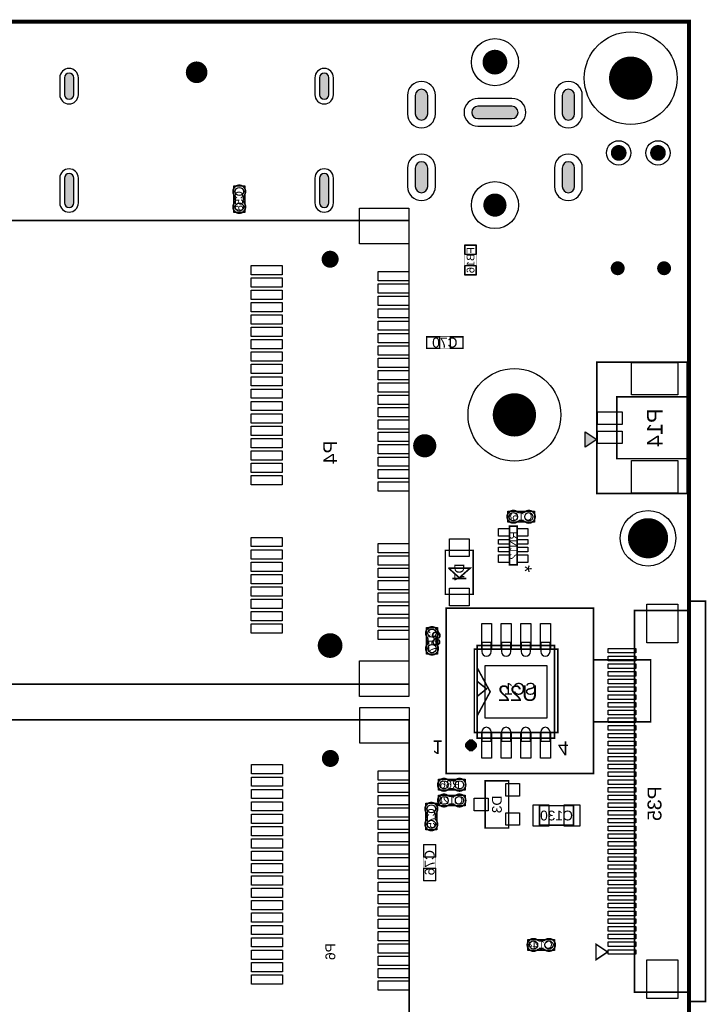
# Model space of a CAD drawing. Extents: x -1 to 140, y -97 to 0.
# Tile 8 of 8: x 96 to 140, y -64 to 0. Entities that reach past the tile are written whole.
import ezdxf
from ezdxf.enums import TextEntityAlignment as Align

# ---------------------------------------------------------------- set-up
doc = ezdxf.new("R2010")
doc.units = 0
doc.header["$MEASUREMENT"] = 0
for name, color, linetype in [('ASSEMBLY_OUTLINES_BTM', 191, 'CONTINUOUS'), ('ASSEMBLY_REF_DES_BTM', 191, 'CONTINUOUS'), ('BOARD_OUTLINE', 10, 'CONTINUOUS'), ('MOUNTING_HOLE_PADS_LAYER_5', 181, 'CONTINUOUS'), ('MOUNTING_HOLES_LAYER_BOTT6', 42, 'CONTINUOUS'), ('PART_HOLES_LAYER_BOTTOM', 30, 'CONTINUOUS'), ('PART_PADS_LAYER_BOTTOM', 181, 'CONTINUOUS'), ('PART_PADS_SMD_BTM', 181, 'CONTINUOUS')]:
    doc.layers.add(name, color=color, linetype=linetype)
doc.styles.add('ARIAL', font='arial.ttf')
doc.styles.add('VERIBEST_GERBER_0', font='arial.ttf')

msp = doc.modelspace()

# ---------------------------------------------------------------- hatches: boundary and pattern name
at = {"layer": 'ASSEMBLY_OUTLINES_BTM'}
msp.add_hatch(color=256, dxfattribs=at).paths.add_polyline_path([(133.038, -27.037), (132.288, -27.537), (132.288, -26.537)], flags=0)
at = {"layer": 'PART_HOLES_LAYER_BOTTOM'}
for points in [[(99.208, -3.629, 1), (98.608, -3.629), (98.608, -4.729, 1), (99.208, -4.729)], [(115.708, -3.629, 1), (115.108, -3.629), (115.108, -4.729, 1), (115.708, -4.729)], [(121.3, -5.973, 1), (122.1, -5.973), (122.1, -4.773, 1), (121.3, -4.773)], [(130.8, -5.973, 1), (131.6, -5.973), (131.6, -4.773, 1), (130.8, -4.773)], [(127.55, -6.273, 1), (127.55, -5.473), (125.35, -5.473, 1), (125.35, -6.273)], [(121.3, -10.673, 1), (122.1, -10.673), (122.1, -9.473, 1), (121.3, -9.473)], [(130.8, -10.673, 1), (131.6, -10.673), (131.6, -9.473, 1), (130.8, -9.473)], [(99.208, -10.129, 1), (98.608, -10.129), (98.608, -11.729, 1), (99.208, -11.729)], [(115.708, -10.129, 1), (115.108, -10.129), (115.108, -11.729, 1), (115.708, -11.729)]]:
    msp.add_hatch(color=256, dxfattribs=at).paths.add_polyline_path(points, flags=0)

# ---------------------------------------------------------------- linework, layer by layer
at = {"layer": 'ASSEMBLY_OUTLINES_BTM', "const_width": 0.1016}
for points in [[(109.645744, -11.390654), (109.645744, -11.611126), (109.645236, -11.611634, -0.088782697), (109.576656, -11.76759), (109.577672, -11.76632, 1.875349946), (110.25255, -11.767082), (110.252804, -11.766828, -0.088801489), (110.184224, -11.610872), (110.183716, -11.610364), (110.183716, -11.389892), (110.185494, -11.38532, -0.081091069), (110.238326, -11.238762, 2.020315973), (109.591896, -11.238508), (109.591134, -11.23927, -0.081091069), (109.643966, -11.385828)], [(128.245346, -31.774744), (128.024874, -31.774744), (128.024366, -31.774236, -0.088782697), (127.86841, -31.705656), (127.86968, -31.706672, 1.875349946), (127.868918, -32.38155), (127.869172, -32.381804, -0.088801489), (128.025128, -32.313224), (128.025636, -32.312716), (128.246108, -32.312716), (128.25068, -32.314494, -0.081091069), (128.397238, -32.367326, 2.020315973), (128.397492, -31.720896), (128.39673, -31.720134, -0.081091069), (128.250172, -31.772966)], [(122.649256, -40.175346), (122.649256, -39.954874), (122.649764, -39.954366, -0.088782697), (122.718344, -39.79841), (122.717328, -39.79968, 1.875349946), (122.04245, -39.798918), (122.042196, -39.799172, -0.088801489), (122.110776, -39.955128), (122.111284, -39.955636), (122.111284, -40.176108), (122.109506, -40.18068, -0.081091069), (122.056674, -40.327238, 2.020315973), (122.703104, -40.327492), (122.703866, -40.32673, -0.081091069), (122.651034, -40.180172)], [(123.757346, -49.119744), (123.536874, -49.119744), (123.536366, -49.119236, -0.088782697), (123.38041, -49.050656), (123.38168, -49.051672, 1.875349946), (123.380918, -49.72655), (123.381172, -49.726804, -0.088801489), (123.537128, -49.658224), (123.537636, -49.657716), (123.758108, -49.657716), (123.76268, -49.659494, -0.081091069), (123.909238, -49.712326, 2.020315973), (123.909492, -49.065896), (123.90873, -49.065134, -0.081091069), (123.762172, -49.117966)], [(123.757346, -50.135744), (123.536874, -50.135744), (123.536366, -50.135236, -0.088782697), (123.38041, -50.066656), (123.38168, -50.067672, 1.875349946), (123.380918, -50.74255), (123.381172, -50.742804, -0.088801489), (123.537128, -50.674224), (123.537636, -50.673716), (123.758108, -50.673716), (123.76268, -50.675494, -0.081091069), (123.909238, -50.728326, 2.020315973), (123.909492, -50.081896), (123.90873, -50.081134, -0.081091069), (123.762172, -50.133966)], [(122.067744, -51.341654), (122.067744, -51.562126), (122.067236, -51.562634, -0.088782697), (121.998656, -51.71859), (121.999672, -51.71732, 1.875349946), (122.67455, -51.718082), (122.674804, -51.717828, -0.088801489), (122.606224, -51.561872), (122.605716, -51.561364), (122.605716, -51.340892), (122.607494, -51.33632, -0.081091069), (122.660326, -51.189762, 2.020315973), (122.013896, -51.189508), (122.013134, -51.19027, -0.081091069), (122.065966, -51.336828)], [(129.548346, -59.482744), (129.327874, -59.482744), (129.327366, -59.482236, -0.088782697), (129.17141, -59.413656), (129.17268, -59.414672, 1.875349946), (129.171918, -60.08955), (129.172172, -60.089804, -0.088801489), (129.328128, -60.021224), (129.328636, -60.020716), (129.549108, -60.020716), (129.55368, -60.022494, -0.081091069), (129.700238, -60.075326, 2.020315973), (129.700492, -59.428896), (129.69973, -59.428134, -0.081091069), (129.553172, -59.480966)]]:
    msp.add_lwpolyline(points, format="xyb", dxfattribs=at)
at = {"layer": 'ASSEMBLY_OUTLINES_BTM'}
for points in [[(109.5604, -12.3556), (109.5604, -10.6284), (110.2716, -10.6284), (110.2716, -12.3556)], [(133.038, -27.037), (132.288, -27.537), (132.288, -26.537)], [(127.2804, -32.4006), (127.2804, -31.6894), (129.0076, -31.6894), (129.0076, -32.4006)], [(122.0234, -40.9376), (122.0234, -39.2104), (122.7346, -39.2104), (122.7346, -40.9376)], [(122.7924, -49.7456), (122.7924, -49.0344), (124.5196, -49.0344), (124.5196, -49.7456)], [(122.7924, -50.7616), (122.7924, -50.0504), (124.5196, -50.0504), (124.5196, -50.7616)], [(121.9824, -52.3066), (121.9824, -50.5794), (122.6936, -50.5794), (122.6936, -52.3066)], [(128.5834, -60.1086), (128.5834, -59.3974), (130.3106, -59.3974), (130.3106, -60.1086)]]:
    msp.add_lwpolyline(points, close=True, dxfattribs=at)
for points in [[(109.591896, -11.238508), (109.591134, -11.23927)], [(109.643966, -11.385828), (109.645744, -11.390654)], [(110.183716, -11.389892), (110.185494, -11.38532)], [(109.645744, -11.611126), (109.645236, -11.611634)], [(110.184224, -11.610872), (110.183716, -11.610364)], [(110.25255, -11.767082), (110.252804, -11.766828)], [(128.024874, -31.774744), (128.024366, -31.774236)], [(128.250172, -31.772966), (128.245346, -31.774744)], [(128.397492, -31.720896), (128.39673, -31.720134)], [(127.868918, -32.38155), (127.869172, -32.381804)], [(128.025128, -32.313224), (128.025636, -32.312716)], [(128.246108, -32.312716), (128.25068, -32.314494)], [(122.04245, -39.798918), (122.042196, -39.799172)], [(122.110776, -39.955128), (122.111284, -39.955636)], [(122.649256, -39.954874), (122.649764, -39.954366)], [(122.111284, -40.176108), (122.109506, -40.18068)], [(122.651034, -40.180172), (122.649256, -40.175346)], [(122.703104, -40.327492), (122.703866, -40.32673)], [(123.536874, -49.119744), (123.536366, -49.119236)], [(123.537128, -49.658224), (123.537636, -49.657716)], [(123.762172, -49.117966), (123.757346, -49.119744)], [(123.758108, -49.657716), (123.76268, -49.659494)], [(123.909492, -49.065896), (123.90873, -49.065134)], [(123.380918, -49.72655), (123.381172, -49.726804)], [(123.536874, -50.135744), (123.536366, -50.135236)], [(123.762172, -50.133966), (123.757346, -50.135744)], [(123.909492, -50.081896), (123.90873, -50.081134)], [(123.380918, -50.74255), (123.381172, -50.742804)], [(123.537128, -50.674224), (123.537636, -50.673716)], [(123.758108, -50.673716), (123.76268, -50.675494)], [(122.013896, -51.189508), (122.013134, -51.19027)], [(122.065966, -51.336828), (122.067744, -51.341654)], [(122.067744, -51.562126), (122.067236, -51.562634)], [(122.605716, -51.340892), (122.607494, -51.33632)], [(122.606224, -51.561872), (122.605716, -51.561364)], [(122.67455, -51.718082), (122.674804, -51.717828)], [(129.327874, -59.482744), (129.327366, -59.482236)], [(129.553172, -59.480966), (129.548346, -59.482744)], [(129.700492, -59.428896), (129.69973, -59.428134)], [(129.171918, -60.08955), (129.172172, -60.089804)], [(129.328128, -60.021224), (129.328636, -60.020716)], [(129.549108, -60.020716), (129.55368, -60.022494)]]:
    msp.add_lwpolyline(points, dxfattribs=at)
for points, const_width in [([(88.992022, -42.877), (88.992022, -12.877), (120.892022, -12.877), (120.892022, -42.877)], 0.1), ([(124.4666, -16.43276), (124.4666, -14.43124), (125.2794, -14.43124), (125.2794, -16.43276)], 0.0254), ([(122.010088, -21.1784), (122.010088, -20.3656), (124.411912, -20.3656), (124.411912, -21.1784)], 0.0254), ([(133.038, -30.537), (133.038, -22.037), (138.888, -22.037), (138.888, -30.537)], 0.1), ([(134.338, -28.287), (134.338, -24.287), (138.888, -24.287), (138.888, -28.287)], 0.1), ([(127.38481, -35.158934), (127.38481, -32.658812), (127.884936, -32.658812), (127.884936, -35.158934)], 0.1016), ([(123.246, -37.0653), (123.246, -34.215301), (125.046, -34.215301), (125.046, -37.0653)], 0.1), ([(140.07, -63.41), (140.07, -37.51), (138.97, -37.51), (138.97, -38.11), (135.47, -38.11), (135.47, -62.81), (138.97, -62.81), (138.97, -63.41)], 0.1), ([(123.301, -48.659), (123.301, -37.959), (132.821, -37.959), (132.821, -48.659)], 0.1), ([(125.116, -46.009), (125.116, -40.609), (130.516, -40.609), (130.516, -46.009)], 0.102), ([(125.308, -46.37), (125.308, -40.37), (130.308, -40.37), (130.308, -46.37)], 0.1), ([(132.821, -45.309), (132.821, -41.309), (136.521, -41.309), (136.521, -45.309)], 0.1), ([(64.807, -75.185), (64.807, -45.185), (120.907, -45.185), (120.907, -75.185)], 0.1), ([(125.815, -52.184), (125.815, -49.136), (127.339, -49.136), (127.339, -52.184)], 0.1016), ([(129.333, -52.008), (129.333, -50.738), (131.533, -50.738), (131.533, -52.008)], 0.1), ([(121.8216, -55.632912), (121.8216, -53.231088), (122.6344, -53.231088), (122.6344, -55.632912)], 0.0254), ([(132.99, -59.71), (133.74, -60.21), (132.99, -60.71)], 0.1)]:
    msp.add_lwpolyline(points, close=True, dxfattribs=dict(at, const_width=const_width))
for points, const_width in [([(123.446, -35.3603), (124.146, -35.9903), (124.846, -35.3723), (123.446, -35.3723)], 0.1016), ([(123.696, -36.0403), (124.596, -36.0413)], 0.102), ([(123.442213, -37.963678), (124.792223, -37.963678)], 0.1016), ([(125.318, -41.846), (126.142, -43.37), (125.318, -44.894)], 0.1), ([(125.276, -43.69), (125.911, -43.182), (125.276, -42.674)], 0.1016), ([(124.648, -47.087), (125.156, -46.579)], 0.254), ([(125.156, -47.087), (124.648, -46.579)], 0.254), ([(124.902, -47.214), (124.902, -46.452)], 0.254), ([(125.283, -46.833), (124.521, -46.833)], 0.254)]:
    msp.add_lwpolyline(points, dxfattribs=dict(at, const_width=const_width))
at = {"layer": 'BOARD_OUTLINE', "const_width": 0.25}
msp.add_lwpolyline([(0, -92), (0, 0), (139, 0), (139, -92)], close=True, dxfattribs=at)
at = {"layer": 'MOUNTING_HOLE_PADS_LAYER_5'}
for centre in [(135.23, -3.66), (127.709992, -25.449992)]:
    msp.add_circle(centre, 3, dxfattribs=at)
at = {"layer": 'MOUNTING_HOLES_LAYER_BOTT6'}
for points, const_width in [([(134.53, -3.66, -1), (135.93, -3.66, -1)], 1.4), ([(106.808, -3.279, -1), (107.508, -3.279, -1)], 0.7), ([(115.517022, -15.377, -1), (116.067022, -15.377, -1)], 0.55), ([(134.165, -15.96, -1), (134.615, -15.96, -1)], 0.45), ([(137.165, -15.96, -1), (137.615, -15.96, -1)], 0.45), ([(127.009992, -25.449992, -1), (128.409992, -25.449992, -1)], 1.4), ([(121.535, -27.45, -1), (122.285, -27.45, -1)], 0.75), ([(115.392022, -40.377, -1), (116.192022, -40.377, -1)], 0.8), ([(115.532, -47.685, -1), (116.082, -47.685, -1)], 0.55)]:
    msp.add_lwpolyline(points, format="xyb", close=True, dxfattribs=dict(at, const_width=const_width))
at = {"layer": 'PART_HOLES_LAYER_BOTTOM'}
for points, const_width in [([(126.05, -2.623, -1), (126.85, -2.623, -1)], 0.8), ([(134.2009, -8.4963, -1), (134.7089, -8.4963, -1)], 0.508), ([(136.7409, -8.4963, -1), (137.2489, -8.4963, -1)], 0.508), ([(126.075, -11.873, -1), (126.825, -11.873, -1)], 0.75), ([(135.702, -33.434, -1), (137.002, -33.434, -1)], 1.3)]:
    msp.add_lwpolyline(points, format="xyb", close=True, dxfattribs=dict(at, const_width=const_width))
for points in [[(99.208, -3.629, 1), (98.608, -3.629), (98.608, -4.729, 1), (99.208, -4.729)], [(115.708, -3.629, 1), (115.108, -3.629), (115.108, -4.729, 1), (115.708, -4.729)], [(121.3, -5.973, 1), (122.1, -5.973), (122.1, -4.773, 1), (121.3, -4.773)], [(130.8, -5.973, 1), (131.6, -5.973), (131.6, -4.773, 1), (130.8, -4.773)], [(127.55, -6.273, 1), (127.55, -5.473), (125.35, -5.473, 1), (125.35, -6.273)], [(121.3, -10.673, 1), (122.1, -10.673), (122.1, -9.473, 1), (121.3, -9.473)], [(130.8, -10.673, 1), (131.6, -10.673), (131.6, -9.473, 1), (130.8, -9.473)], [(99.208, -10.129, 1), (98.608, -10.129), (98.608, -11.729, 1), (99.208, -11.729)], [(115.708, -10.129, 1), (115.108, -10.129), (115.108, -11.729, 1), (115.708, -11.729)]]:
    msp.add_lwpolyline(points, format="xyb", close=True, dxfattribs=at)
at = {"layer": 'PART_PADS_LAYER_BOTTOM'}
for points in [[(99.508, -3.629, 1), (98.308, -3.629), (98.308, -4.729, 1), (99.508, -4.729)], [(116.008, -3.629, 1), (114.808, -3.629), (114.808, -4.729, 1), (116.008, -4.729)], [(120.8, -5.973, 1), (122.6, -5.973), (122.6, -4.773, 1), (120.8, -4.773)], [(130.3, -5.973, 1), (132.1, -5.973), (132.1, -4.773, 1), (130.3, -4.773)], [(125.35, -4.973, 1), (125.35, -6.773), (127.55, -6.773, 1), (127.55, -4.973)], [(120.8, -10.673, 1), (122.6, -10.673), (122.6, -9.473, 1), (120.8, -9.473)], [(130.3, -10.673, 1), (132.1, -10.673), (132.1, -9.473, 1), (130.3, -9.473)], [(99.508, -10.129, 1), (98.308, -10.129), (98.308, -11.729, 1), (99.508, -11.729)], [(116.008, -10.129, 1), (114.808, -10.129), (114.808, -11.729, 1), (116.008, -11.729)]]:
    msp.add_lwpolyline(points, format="xyb", close=True, dxfattribs=at)
for centre, radius in [((126.45, -2.623), 1.524), ((134.4549, -8.4963), 0.7874), ((136.9949, -8.4963), 0.7874), ((126.45, -11.873), 1.524), ((136.352, -33.434), 1.8)]:
    msp.add_circle(centre, radius, dxfattribs=at)
at = {"layer": 'PART_PADS_SMD_BTM'}
for points in [[(117.692022, -14.377), (117.692022, -12.077), (120.892022, -12.077), (120.892022, -14.377)], [(124.523, -15.0716), (124.523, -14.4716), (125.223, -14.4716), (125.223, -15.0716)], [(110.692022, -16.377), (110.692022, -15.777), (112.692022, -15.777), (112.692022, -16.377)], [(124.523, -16.3924), (124.523, -15.7924), (125.223, -15.7924), (125.223, -16.3924)], [(118.892022, -16.777), (118.892022, -16.177), (120.892022, -16.177), (120.892022, -16.777)], [(110.692022, -17.177), (110.692022, -16.577), (112.692022, -16.577), (112.692022, -17.177)], [(118.892022, -17.577), (118.892022, -16.977), (120.892022, -16.977), (120.892022, -17.577)], [(110.692022, -17.977), (110.692022, -17.377), (112.692022, -17.377), (112.692022, -17.977)], [(118.892022, -18.377), (118.892022, -17.777), (120.892022, -17.777), (120.892022, -18.377)], [(110.692022, -18.777), (110.692022, -18.177), (112.692022, -18.177), (112.692022, -18.777)], [(110.692022, -19.577), (110.692022, -18.977), (112.692022, -18.977), (112.692022, -19.577)], [(118.892022, -19.177), (118.892022, -18.577), (120.892022, -18.577), (120.892022, -19.177)], [(118.892022, -19.977), (118.892022, -19.377), (120.892022, -19.377), (120.892022, -19.977)], [(110.692022, -20.377), (110.692022, -19.777), (112.692022, -19.777), (112.692022, -20.377)], [(118.892022, -20.777), (118.892022, -20.177), (120.892022, -20.177), (120.892022, -20.777)], [(110.692022, -21.177), (110.692022, -20.577), (112.692022, -20.577), (112.692022, -21.177)], [(118.892022, -21.577), (118.892022, -20.977), (120.892022, -20.977), (120.892022, -21.577)], [(122.0426, -21.153), (122.0426, -20.391), (122.8554, -20.391), (122.8554, -21.153)], [(123.5666, -21.153), (123.5666, -20.391), (124.3794, -20.391), (124.3794, -21.153)], [(110.692022, -21.977), (110.692022, -21.377), (112.692022, -21.377), (112.692022, -21.977)], [(110.692022, -22.777), (110.692022, -22.177), (112.692022, -22.177), (112.692022, -22.777)], [(118.892022, -22.377), (118.892022, -21.777), (120.892022, -21.777), (120.892022, -22.377)], [(135.288, -24.162), (135.288, -22.062), (138.288, -22.062), (138.288, -24.162)], [(118.892022, -23.177), (118.892022, -22.577), (120.892022, -22.577), (120.892022, -23.177)], [(110.692022, -23.577), (110.692022, -22.977), (112.692022, -22.977), (112.692022, -23.577)], [(118.892022, -23.977), (118.892022, -23.377), (120.892022, -23.377), (120.892022, -23.977)], [(110.692022, -24.377), (110.692022, -23.777), (112.692022, -23.777), (112.692022, -24.377)], [(118.892022, -24.777), (118.892022, -24.177), (120.892022, -24.177), (120.892022, -24.777)], [(110.692022, -25.177), (110.692022, -24.577), (112.692022, -24.577), (112.692022, -25.177)], [(110.692022, -25.977), (110.692022, -25.377), (112.692022, -25.377), (112.692022, -25.977)], [(118.892022, -25.577), (118.892022, -24.977), (120.892022, -24.977), (120.892022, -25.577)], [(133.088, -26.062), (133.088, -25.262), (134.688, -25.262), (134.688, -26.062)], [(118.892022, -26.377), (118.892022, -25.777), (120.892022, -25.777), (120.892022, -26.377)], [(110.692022, -26.777), (110.692022, -26.177), (112.692022, -26.177), (112.692022, -26.777)], [(118.892022, -27.177), (118.892022, -26.577), (120.892022, -26.577), (120.892022, -27.177)], [(133.088, -27.312), (133.088, -26.512), (134.688, -26.512), (134.688, -27.312)], [(110.692022, -27.577), (110.692022, -26.977), (112.692022, -26.977), (112.692022, -27.577)], [(118.892022, -27.977), (118.892022, -27.377), (120.892022, -27.377), (120.892022, -27.977)], [(110.692022, -28.377), (110.692022, -27.777), (112.692022, -27.777), (112.692022, -28.377)], [(110.692022, -29.177), (110.692022, -28.577), (112.692022, -28.577), (112.692022, -29.177)], [(118.892022, -28.777), (118.892022, -28.177), (120.892022, -28.177), (120.892022, -28.777)], [(135.288, -30.512), (135.288, -28.412), (138.288, -28.412), (138.288, -30.512)], [(118.892022, -29.577), (118.892022, -28.977), (120.892022, -28.977), (120.892022, -29.577)], [(110.692022, -29.977), (110.692022, -29.377), (112.692022, -29.377), (112.692022, -29.977)], [(118.892022, -30.377), (118.892022, -29.777), (120.892022, -29.777), (120.892022, -30.377)], [(126.685, -33.309), (126.685, -32.809), (127.385, -32.809), (127.385, -33.309)], [(127.885, -33.309), (127.885, -32.809), (128.585, -32.809), (128.585, -33.309)], [(110.692022, -33.977), (110.692022, -33.377), (112.692022, -33.377), (112.692022, -33.977)], [(123.511, -34.6118), (123.511, -33.4688), (124.781, -33.4688), (124.781, -34.6118)], [(126.685, -33.809), (126.685, -33.509), (127.385, -33.509), (127.385, -33.809)], [(127.885, -33.809), (127.885, -33.509), (128.585, -33.509), (128.585, -33.809)], [(110.692022, -34.777), (110.692022, -34.177), (112.692022, -34.177), (112.692022, -34.777)], [(118.892022, -34.377), (118.892022, -33.777), (120.892022, -33.777), (120.892022, -34.377)], [(126.685, -34.309), (126.685, -34.009), (127.385, -34.009), (127.385, -34.309)], [(127.885, -34.309), (127.885, -34.009), (128.585, -34.009), (128.585, -34.309)], [(110.692022, -35.577), (110.692022, -34.977), (112.692022, -34.977), (112.692022, -35.577)], [(118.892022, -35.177), (118.892022, -34.577), (120.892022, -34.577), (120.892022, -35.177)], [(126.685, -35.009), (126.685, -34.509), (127.385, -34.509), (127.385, -35.009)], [(127.885, -35.009), (127.885, -34.509), (128.585, -34.509), (128.585, -35.009)], [(118.892022, -35.977), (118.892022, -35.377), (120.892022, -35.377), (120.892022, -35.977)], [(110.692022, -36.377), (110.692022, -35.777), (112.692022, -35.777), (112.692022, -36.377)], [(118.892022, -36.777), (118.892022, -36.177), (120.892022, -36.177), (120.892022, -36.777)], [(110.692022, -37.177), (110.692022, -36.577), (112.692022, -36.577), (112.692022, -37.177)], [(123.511, -37.8118), (123.511, -36.6688), (124.781, -36.6688), (124.781, -37.8118)], [(110.692022, -37.977), (110.692022, -37.377), (112.692022, -37.377), (112.692022, -37.977)], [(118.892022, -37.577), (118.892022, -36.977), (120.892022, -36.977), (120.892022, -37.577)], [(110.692022, -38.777), (110.692022, -38.177), (112.692022, -38.177), (112.692022, -38.777)], [(118.892022, -38.377), (118.892022, -37.777), (120.892022, -37.777), (120.892022, -38.377)], [(136.27, -40.21), (136.27, -37.71), (138.27, -37.71), (138.27, -40.21)], [(118.892022, -39.177), (118.892022, -38.577), (120.892022, -38.577), (120.892022, -39.177)], [(110.692022, -39.577), (110.692022, -38.977), (112.692022, -38.977), (112.692022, -39.577)], [(118.892022, -39.977), (118.892022, -39.377), (120.892022, -39.377), (120.892022, -39.977)], [(125.5935, -40.6105), (125.5935, -38.9595), (126.2285, -38.9595), (126.2285, -40.6105)], [(126.8635, -40.6105), (126.8635, -38.9595), (127.4985, -38.9595), (127.4985, -40.6105)], [(128.1335, -40.6105), (128.1335, -38.9595), (128.7685, -38.9595), (128.7685, -40.6105)], [(129.4035, -40.6105), (129.4035, -38.9595), (130.0385, -38.9595), (130.0385, -40.6105)], [(133.77, -40.86), (133.77, -40.56), (135.57, -40.56), (135.57, -40.86)], [(117.692022, -43.677), (117.692022, -41.377), (120.892022, -41.377), (120.892022, -43.677)], [(133.77, -41.36), (133.77, -41.06), (135.57, -41.06), (135.57, -41.36)], [(125.808, -45.07), (125.808, -41.67), (129.808, -41.67), (129.808, -45.07)], [(133.77, -41.86), (133.77, -41.56), (135.57, -41.56), (135.57, -41.86)], [(133.77, -42.36), (133.77, -42.06), (135.57, -42.06), (135.57, -42.36)], [(133.77, -42.86), (133.77, -42.56), (135.57, -42.56), (135.57, -42.86)], [(133.77, -43.36), (133.77, -43.06), (135.57, -43.06), (135.57, -43.36)], [(133.77, -43.86), (133.77, -43.56), (135.57, -43.56), (135.57, -43.86)], [(117.707, -46.685), (117.707, -44.385), (120.907, -44.385), (120.907, -46.685)], [(133.77, -44.36), (133.77, -44.06), (135.57, -44.06), (135.57, -44.36)], [(133.77, -44.86), (133.77, -44.56), (135.57, -44.56), (135.57, -44.86)], [(133.77, -45.36), (133.77, -45.06), (135.57, -45.06), (135.57, -45.36)], [(133.77, -45.86), (133.77, -45.56), (135.57, -45.56), (135.57, -45.86)], [(125.5935, -47.6585), (125.5935, -46.0075), (126.2285, -46.0075), (126.2285, -47.6585)], [(126.8635, -47.6585), (126.8635, -46.0075), (127.4985, -46.0075), (127.4985, -47.6585)], [(128.1335, -47.6585), (128.1335, -46.0075), (128.7685, -46.0075), (128.7685, -47.6585)], [(129.4035, -47.6585), (129.4035, -46.0075), (130.0385, -46.0075), (130.0385, -47.6585)], [(133.77, -46.36), (133.77, -46.06), (135.57, -46.06), (135.57, -46.36)], [(133.77, -46.86), (133.77, -46.56), (135.57, -46.56), (135.57, -46.86)], [(133.77, -47.36), (133.77, -47.06), (135.57, -47.06), (135.57, -47.36)], [(133.77, -47.86), (133.77, -47.56), (135.57, -47.56), (135.57, -47.86)], [(110.707, -48.685), (110.707, -48.085), (112.707, -48.085), (112.707, -48.685)], [(133.77, -48.36), (133.77, -48.06), (135.57, -48.06), (135.57, -48.36)], [(110.707, -49.485), (110.707, -48.885), (112.707, -48.885), (112.707, -49.485)], [(118.907, -49.085), (118.907, -48.485), (120.907, -48.485), (120.907, -49.085)], [(133.77, -48.86), (133.77, -48.56), (135.57, -48.56), (135.57, -48.86)], [(133.77, -49.36), (133.77, -49.06), (135.57, -49.06), (135.57, -49.36)], [(110.707, -50.285), (110.707, -49.685), (112.707, -49.685), (112.707, -50.285)], [(118.907, -49.885), (118.907, -49.285), (120.907, -49.285), (120.907, -49.885)], [(127.1485, -50.1266), (127.1485, -49.3138), (128.0375, -49.3138), (128.0375, -50.1266)], [(133.77, -49.86), (133.77, -49.56), (135.57, -49.56), (135.57, -49.86)], [(118.907, -50.685), (118.907, -50.085), (120.907, -50.085), (120.907, -50.685)], [(125.1165, -51.0664), (125.1165, -50.2536), (126.0055, -50.2536), (126.0055, -51.0664)], [(133.77, -50.36), (133.77, -50.06), (135.57, -50.06), (135.57, -50.36)], [(110.707, -51.085), (110.707, -50.485), (112.707, -50.485), (112.707, -51.085)], [(118.907, -51.485), (118.907, -50.885), (120.907, -50.885), (120.907, -51.485)], [(128.919, -52.0765), (128.919, -50.6795), (129.935, -50.6795), (129.935, -52.0765)], [(130.931, -52.0765), (130.931, -50.6795), (131.947, -50.6795), (131.947, -52.0765)], [(133.77, -50.86), (133.77, -50.56), (135.57, -50.56), (135.57, -50.86)], [(110.707, -51.885), (110.707, -51.285), (112.707, -51.285), (112.707, -51.885)], [(127.1485, -52.0062), (127.1485, -51.1934), (128.0375, -51.1934), (128.0375, -52.0062)], [(133.77, -51.36), (133.77, -51.06), (135.57, -51.06), (135.57, -51.36)], [(133.77, -51.86), (133.77, -51.56), (135.57, -51.56), (135.57, -51.86)], [(110.707, -52.685), (110.707, -52.085), (112.707, -52.085), (112.707, -52.685)], [(118.907, -52.285), (118.907, -51.685), (120.907, -51.685), (120.907, -52.285)], [(133.77, -52.36), (133.77, -52.06), (135.57, -52.06), (135.57, -52.36)], [(110.707, -53.485), (110.707, -52.885), (112.707, -52.885), (112.707, -53.485)], [(118.907, -53.085), (118.907, -52.485), (120.907, -52.485), (120.907, -53.085)], [(133.77, -52.86), (133.77, -52.56), (135.57, -52.56), (135.57, -52.86)], [(118.907, -53.885), (118.907, -53.285), (120.907, -53.285), (120.907, -53.885)], [(121.847, -54.0764), (121.847, -53.2636), (122.609, -53.2636), (122.609, -54.0764)], [(133.77, -53.36), (133.77, -53.06), (135.57, -53.06), (135.57, -53.36)], [(110.707, -54.285), (110.707, -53.685), (112.707, -53.685), (112.707, -54.285)], [(118.907, -54.685), (118.907, -54.085), (120.907, -54.085), (120.907, -54.685)], [(133.77, -53.86), (133.77, -53.56), (135.57, -53.56), (135.57, -53.86)], [(133.77, -54.36), (133.77, -54.06), (135.57, -54.06), (135.57, -54.36)], [(110.707, -55.085), (110.707, -54.485), (112.707, -54.485), (112.707, -55.085)], [(121.847, -55.6004), (121.847, -54.7876), (122.609, -54.7876), (122.609, -55.6004)], [(133.77, -54.86), (133.77, -54.56), (135.57, -54.56), (135.57, -54.86)], [(110.707, -55.885), (110.707, -55.285), (112.707, -55.285), (112.707, -55.885)], [(118.907, -55.485), (118.907, -54.885), (120.907, -54.885), (120.907, -55.485)], [(133.77, -55.36), (133.77, -55.06), (135.57, -55.06), (135.57, -55.36)], [(118.907, -56.285), (118.907, -55.685), (120.907, -55.685), (120.907, -56.285)], [(133.77, -55.86), (133.77, -55.56), (135.57, -55.56), (135.57, -55.86)], [(133.77, -56.36), (133.77, -56.06), (135.57, -56.06), (135.57, -56.36)], [(110.707, -56.685), (110.707, -56.085), (112.707, -56.085), (112.707, -56.685)], [(118.907, -57.085), (118.907, -56.485), (120.907, -56.485), (120.907, -57.085)], [(133.77, -56.86), (133.77, -56.56), (135.57, -56.56), (135.57, -56.86)], [(110.707, -57.485), (110.707, -56.885), (112.707, -56.885), (112.707, -57.485)], [(118.907, -57.885), (118.907, -57.285), (120.907, -57.285), (120.907, -57.885)], [(133.77, -57.36), (133.77, -57.06), (135.57, -57.06), (135.57, -57.36)], [(110.707, -58.285), (110.707, -57.685), (112.707, -57.685), (112.707, -58.285)], [(133.77, -57.86), (133.77, -57.56), (135.57, -57.56), (135.57, -57.86)], [(110.707, -59.085), (110.707, -58.485), (112.707, -58.485), (112.707, -59.085)], [(118.907, -58.685), (118.907, -58.085), (120.907, -58.085), (120.907, -58.685)], [(133.77, -58.36), (133.77, -58.06), (135.57, -58.06), (135.57, -58.36)], [(133.77, -58.86), (133.77, -58.56), (135.57, -58.56), (135.57, -58.86)], [(118.907, -59.485), (118.907, -58.885), (120.907, -58.885), (120.907, -59.485)], [(133.77, -59.36), (133.77, -59.06), (135.57, -59.06), (135.57, -59.36)], [(110.707, -59.885), (110.707, -59.285), (112.707, -59.285), (112.707, -59.885)], [(118.907, -60.285), (118.907, -59.685), (120.907, -59.685), (120.907, -60.285)], [(133.77, -59.86), (133.77, -59.56), (135.57, -59.56), (135.57, -59.86)], [(110.707, -60.685), (110.707, -60.085), (112.707, -60.085), (112.707, -60.685)], [(118.907, -61.085), (118.907, -60.485), (120.907, -60.485), (120.907, -61.085)], [(133.77, -60.36), (133.77, -60.06), (135.57, -60.06), (135.57, -60.36)], [(110.707, -61.485), (110.707, -60.885), (112.707, -60.885), (112.707, -61.485)], [(136.27, -63.21), (136.27, -60.71), (138.27, -60.71), (138.27, -63.21)], [(110.707, -62.285), (110.707, -61.685), (112.707, -61.685), (112.707, -62.285)], [(118.907, -61.885), (118.907, -61.285), (120.907, -61.285), (120.907, -61.885)], [(118.907, -62.685), (118.907, -62.085), (120.907, -62.085), (120.907, -62.685)]]:
    msp.add_lwpolyline(points, close=True, dxfattribs=at)
for points in [[(126.203, -40.17), (125.603, -40.17), (125.603, -40.77, 1), (126.203, -40.77)], [(127.473, -40.17), (126.873, -40.17), (126.873, -40.77, 1), (127.473, -40.77)], [(128.743, -40.17), (128.143, -40.17), (128.143, -40.77, 1), (128.743, -40.77)], [(130.013, -40.17), (129.413, -40.17), (129.413, -40.77, 1), (130.013, -40.77)], [(125.603, -46.57), (126.203, -46.57), (126.203, -45.97, 1), (125.603, -45.97)], [(126.873, -46.57), (127.473, -46.57), (127.473, -45.97, 1), (126.873, -45.97)], [(128.143, -46.57), (128.743, -46.57), (128.743, -45.97, 1), (128.143, -45.97)], [(129.413, -46.57), (130.013, -46.57), (130.013, -45.97, 1), (129.413, -45.97)]]:
    msp.add_lwpolyline(points, format="xyb", close=True, dxfattribs=at)
for centre in [(109.916, -10.992), (109.916, -11.992), (127.644, -32.045), (128.644, -32.045), (122.379, -39.574), (122.379, -40.574), (123.156, -49.39), (124.156, -49.39), (123.156, -50.406), (124.156, -50.406), (122.338, -50.943), (122.338, -51.943), (128.947, -59.753), (129.947, -59.753)]:
    msp.add_circle(centre, 0.2667, dxfattribs=at)

# ---------------------------------------------------------------- texts
at = {"layer": 'ASSEMBLY_OUTLINES_BTM', "text_generation_flag": 2}
for s, height, rotation, style, p in [('*', 0.889, 270, 'ARIAL', (128.384808, -35.408616)), ('8', 0.89, 180, 'VERIBEST_GERBER_0', (122.656, -39.924)), ('1', 0.89, 180, 'VERIBEST_GERBER_0', (122.731, -46.959)), ('4', 0.89, 180, 'VERIBEST_GERBER_0', (130.876, -47.029))]:
    msp.add_text(s, height=height, rotation=rotation, dxfattribs=dict(at, style=style)).set_placement(p, align=Align.MIDDLE_CENTER)
at = {"layer": 'ASSEMBLY_REF_DES_BTM', "text_generation_flag": 2}
for s, height, style, p in [('C58', 0.508, 'ARIAL', (109.895172, -11.614504)), ('FB16', 0.508, 'ARIAL', (124.873, -15.432)), ('P14', 1, 'ARIAL', (136.788, -26.287)), ('P4', 0.89, 'ARIAL', (115.792022, -27.877)), ('RN12', 0.508, 'ARIAL', (127.635, -33.909)), ('D7', 0.635, 'ARIAL', (124.146, -35.6403)), ('C157', 0.508, 'ARIAL', (122.399828, -39.951496)), ('P35', 0.9, 'ARIAL', (136.77, -50.61)), ('D3', 0.635, 'ARIAL', (126.577, -50.66)), ('C75', 0.508, 'ARIAL', (122.317172, -51.565504)), ('C76', 0.64, 'ARIAL', (122.228, -54.432)), ('P6', 0.64, 'VERIBEST_GERBER_0', (115.807, -60.185))]:
    msp.add_text(s, height=height, rotation=90, dxfattribs=dict(at, style=style)).set_placement(p, align=Align.MIDDLE_CENTER)
at = {"layer": 'ASSEMBLY_REF_DES_BTM', "style": 'ARIAL', "text_generation_flag": 2}
for s, height, p in [('C70', 0.64, (123.211, -20.772)), ('C158', 0.508, (128.021496, -32.024172)), ('U22', 1, (127.928, -43.46)), ('SC1', 0.762, (128.076094, -43.178953)), ('R66', 0.508, (123.533496, -49.369172)), ('C128', 0.508, (123.533496, -50.385172)), ('C130', 0.635, (130.433, -51.378)), ('C144', 0.508, (129.324496, -59.732172))]:
    msp.add_text(s, height=height, dxfattribs=at).set_placement(p, align=Align.MIDDLE_CENTER)

doc.saveas('drawing.dxf')
